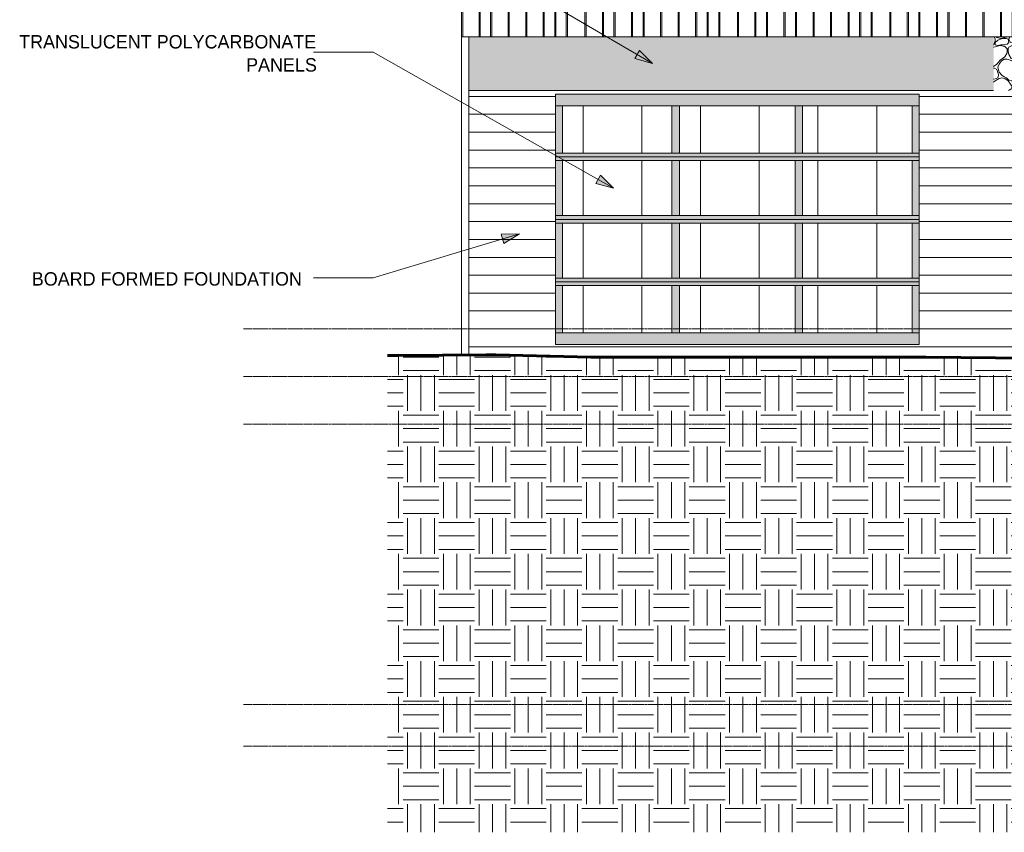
# Model space of a CAD drawing. Header units: inches. Extents: x 8250 to 9854, y -167 to 342.
# Tile 34 of 40: x 9049 to 9379, y -167 to 106. Entities that reach past the tile are written whole.
import ezdxf

# ---------------------------------------------------------------- set-up
doc = ezdxf.new("R2010")
doc.units = ezdxf.units.IN
doc.header["$MEASUREMENT"] = 0
doc.linetypes.add('Grid Line 1_2_', pattern=[0.875, 0.5, -0.125, 0.125, -0.125])
for name, color, linetype, lineweight in [('A-DOOR', 31, 'Continuous', 18), ('A-DOOR-1', 31, 'Continuous', 9), ('A-FLOR-LEVL-1', 51, 'Grid Line 1_2_', 9), ('A-WALL-PATT-1', 111, 'Continuous', 9), ('C-TOPO', 7, 'Continuous', 9), ('C-TOPO-1', 7, 'Continuous', 60), ('G-ANNO-TEXT', 231, 'Continuous', 9), ('I-WALL', 2, 'Continuous', 18), ('S-FNDN', 32, 'Continuous', 18)]:
    doc.layers.add(name, color=color, linetype=linetype, lineweight=lineweight)
doc.styles.add('Century Gothic_1', font='ufonts.com_century-gothic.ttf', dxfattribs={"height": 4.5})
pattern_1 = [(0, (9379.824, 2), (0, 6), [])]
pattern_2 = [(212.005, (9452.12, 4.031), (-80.619876, -53.746335), [2.535, -250.987]), (213.69, (9453.732, 5.106), (-26.87387, -26.87325), [1.938, -94.955]), (198.435, (9454.539, 5.375), (-53.747, -26.8734), [0.85, -84.131]), (180, (9455.614, 5.375), (-3e-15, -26.873), [1.075, -25.798]), (161.565, (9456.42, 5.106), (-26.87304, 2e-05), [0.85, -84.131]), (333.435, (9456.688, 24.455), (26.87306, 2e-05), [1.202, -58.889]), (296.565, (9456.42, 24.992), (26.87304, -26.8731), [0.601, -59.49]), (270, (9456.42, 26.336), (26.873, 2e-15), [1.344, -25.53]), (186.34, (9456.688, 8.868), (-214.986308, -26.872903), [2.433, -240.914]), (296.565, (9462.601, 25.53), (26.87304, -26.8731), [0.601, -59.49]), (303.69, (9462.063, 26.336), (26.87325, -26.87387), [0.969, -95.924]), (229.399, (9466.363, 14.512), (-134.36557, -161.240653), [2.478, -245.282]), (243.435, (9467.169, 16.124), (2e-05, -26.87306), [1.803, -58.288]), (213.69, (9476.575, 13.168), (-26.87387, -26.87325), [0.969, -95.924]), (33.69, (9468.513, 5.643), (26.87387, 26.87325), [0.969, -95.924]), (0, (9467.975, 5.643), (0, 26.873), [0.537, -26.336]), (333.435, (9467.438, 5.912), (26.87306, 2e-05), [0.601, -59.49]), (284.036, (9467.169, 6.987), (26.87309, -80.61944), [1.108, -109.693]), (270, (9467.17, 7.525), (26.873, 2e-15), [0.537, -26.336]), (243.435, (9467.169, 8.062), (2e-05, -26.87306), [0.601, -59.49]), (135, (9467.169, 8.331), (-26.8729, 2e-15), [0.38, -37.625]), (90, (9467.17, 8.062), (-26.873, 2e-15), [0.269, -26.605]), (18.435, (9476.843, 20.424), (53.747, 26.8734), [1.7, -83.281]), (6.34, (9478.456, 20.961), (214.986308, 26.872903), [2.433, -240.914]), (180, (9477.38, 14.512), (-3e-15, -26.873), [1.612, -25.261]), (197.354, (9481.681, 15.855), (-80.6202226, -26.87323), [4.505, -445.973]), (198.435, (9482.487, 16.124), (-53.747, -26.8734), [0.85, -84.131]), (213.69, (9483.293, 16.661), (-26.87387, -26.87325), [0.969, -95.924]), (251.565, (9483.562, 17.468), (-2e-05, -26.87304), [0.85, -84.131]), (243.435, (9483.831, 18.005), (2e-05, -26.87306), [0.601, -59.49]), (270, (9483.83, 18.543), (26.873, 2e-15), [0.537, -26.336]), (293.199, (9483.024, 20.424), (26.874084, -53.74642), [2.047, -202.614]), (315, (9482.218, 21.23), (26.8729, 0), [1.14, -36.864]), (0, (9480.874, 21.23), (0, 26.873), [1.344, -25.53]), (341.565, (9474.962, 14.78), (26.87304, -2e-05), [0.85, -84.131]), (303.69, (9474.425, 15.587), (26.87325, -26.87387), [0.969, -95.924]), (279.462, (9474.156, 17.199), (26.87256, -134.3664), [1.635, -161.829]), (270, (9474.156, 18.81), (26.873, 2e-15), [1.612, -25.261]), (239.036, (9474.962, 20.155), (-26.87303, -53.74617), [1.567, -155.13]), (188.13, (9476.843, 20.424), (-161.240193, -26.8726), [1.9, -188.123]), (116.565, (9456.957, 19.617), (-26.87304, 26.8731), [0.601, -59.49]), (135, (9457.495, 19.08), (-26.8729, 2e-15), [0.76, -37.244]), (168.69, (9458.838, 18.811), (-26.87281, 0.00023), [1.37, -135.657]), (191.31, (9460.182, 19.08), (-107.49318, -26.87314), [1.37, -135.657]), (194.036, (9461.257, 19.349), (-80.61944, -26.87309), [1.108, -109.693]), (236.31, (9461.794, 20.155), (-26.87322, -53.74604), [0.969, -95.924]), (236.31, (9462.332, 20.961), (-26.87322, -53.74604), [0.969, -95.924]), (270, (9462.332, 21.767), (26.873, 2e-15), [0.806, -26.067]), (291.801, (9461.794, 23.111), (26.8727, -53.74692), [1.447, -143.27]), (116.565, (9462.063, 17.468), (-26.87304, 26.8731), [1.202, -58.889]), (168.69, (9463.407, 17.199), (-26.87281, 0.00023), [1.37, -135.657]), (194.036, (9464.482, 17.468), (-80.61944, -26.87309), [1.108, -109.693]), (225, (9465.288, 18.274), (2e-15, -26.8729), [1.14, -36.864]), (251.565, (9465.557, 19.08), (-2e-05, -26.87304), [0.85, -84.131]), (296.565, (9465.019, 20.155), (26.87304, -26.8731), [1.202, -58.889]), (315, (9464.482, 20.692), (26.8729, 0), [0.76, -37.244]), (326.31, (9463.676, 21.23), (53.74604, -26.87322), [0.969, -95.924]), (0, (9463.138, 21.23), (0, 26.873), [0.537, -26.336]), (33.69, (9462.332, 20.692), (26.87387, 26.87325), [0.969, -95.924]), (71.565, (9462.063, 19.886), (2e-05, 26.87304), [0.85, -84.131]), (63.435, (9461.794, 19.349), (-2e-05, 26.87306), [0.601, -59.49]), (71.565, (9461.526, 18.543), (2e-05, 26.87304), [0.85, -84.131]), (104.036, (9461.526, 17.468), (-26.87309, 80.61944), [1.108, -109.693]), (45, (9460.988, 16.93), (0, 26.8729), [0.76, -37.244]), (18.435, (9460.182, 16.661), (53.747, 26.8734), [0.85, -84.131]), (0, (9458.838, 16.66), (0, 26.873), [1.344, -25.53]), (14.036, (9457.763, 16.393), (80.61944, 26.87309), [1.108, -109.693]), (341.565, (9456.957, 16.661), (26.87304, -2e-05), [0.85, -84.131]), (270, (9456.957, 17.468), (26.873, 2e-15), [0.806, -26.067]), (225, (9457.763, 18.274), (2e-15, -26.8729), [1.14, -36.864]), (198.435, (9459.376, 18.811), (-53.747, -26.8734), [1.7, -83.281]), (180, (9460.72, 18.81), (-3e-15, -26.873), [1.344, -25.53]), (153.435, (9461.257, 18.543), (-26.87306, -2e-05), [0.601, -59.49]), (206.565, (9471.469, 14.243), (-26.8731, -26.87304), [0.601, -59.49]), (146.31, (9472.275, 13.705), (-53.74604, 26.87322), [0.969, -95.924]), (119.745, (9473.35, 11.824), (-80.619755, 134.36604), [2.167, -214.493]), (95.711, (9473.619, 9.137), (-26.874985, 241.85912), [2.701, -267.372]), (90, (9473.62, 8.868), (-26.873, 2e-15), [0.269, -26.605]), (63.435, (9473.35, 8.331), (-2e-05, 26.87306), [0.601, -59.49]), (26.565, (9472.812, 8.062), (26.8731, 26.87304), [0.601, -59.49]), (0, (9472.006, 8.062), (0, 26.873), [0.806, -26.067]), (0, (9471.738, 8.062), (0, 26.873), [0.269, -26.605]), (0, (9471.2, 8.062), (0, 26.873), [0.537, -26.336]), (326.31, (9470.394, 8.599), (53.74604, -26.87322), [0.969, -95.924]), (333.435, (9469.856, 8.868), (26.87306, 2e-05), [0.601, -59.49]), (284.036, (9469.588, 9.943), (26.87309, -80.61944), [1.108, -109.693]), (270, (9469.588, 10.48), (26.873, 2e-15), [0.537, -26.336]), (270, (9469.588, 11.287), (26.873, 2e-15), [0.806, -26.067]), (258.69, (9469.856, 12.63), (-0.00023, -26.87281), [1.37, -135.657]), (231.34, (9470.931, 13.974), (-80.62022, -107.49304), [1.721, -170.352]), (270, (9476.575, 13.437), (26.873, 2e-15), [0.269, -26.605]), (270, (9476.575, 13.705), (26.873, 2e-15), [0.269, -26.605]), (326.31, (9475.769, 14.243), (53.74604, -26.87322), [0.969, -95.924]), (333.435, (9474.156, 15.049), (26.87306, 2e-05), [1.803, -58.288]), (0, (9472.812, 15.05), (0, 26.873), [1.344, -25.53]), (63.435, (9472.544, 14.512), (-2e-05, 26.87306), [0.601, -59.49]), (90, (9472.544, 13.437), (-26.873, 2e-15), [1.075, -25.798]), (135, (9473.35, 12.63), (-26.8729, 2e-15), [1.14, -36.864]), (161.565, (9474.156, 12.362), (-26.87304, 2e-05), [0.85, -84.131]), (180, (9474.962, 12.362), (-3e-15, -26.873), [0.806, -26.067]), (198.435, (9475.769, 12.63), (-53.747, -26.8734), [0.85, -84.131]), (351.87, (9465.288, 27.142), (26.87303, -0.000376), [3.8, -186.222]), (14.036, (9464.213, 26.873), (80.61944, 26.87309), [1.108, -109.693]), (53.13, (9463.407, 25.798), (53.74654, 80.6201), [1.344, -133.023]), (95.194, (9463.676, 22.842), (-26.871261, 268.732839), [2.968, -293.857]), (101.31, (9463.944, 21.499), (-26.87314, 107.49318), [1.37, -135.657]), (143.13, (9465.019, 20.692), (-80.6201, 53.74654), [1.344, -133.023]), (161.565, (9465.825, 20.424), (-26.87304, 2e-05), [0.85, -84.131]), (198.435, (9466.632, 20.692), (-53.747, -26.8734), [0.85, -84.131]), (225, (9467.975, 22.036), (2e-15, -26.8729), [1.9, -36.104]), (228.814, (9469.856, 24.186), (-161.239614, -188.112355), [2.857, -282.81]), (251.565, (9470.125, 24.992), (-2e-05, -26.87304), [0.85, -84.131]), (270, (9470.125, 25.26), (26.873, 2e-15), [0.269, -26.605]), (288.435, (9469.856, 26.067), (26.8734, -53.747), [0.85, -84.131]), (326.31, (9469.05, 26.605), (53.74604, -26.87322), [0.969, -95.924]), (90, (9456.688, 20.155), (-26.873, 2e-15), [1.881, -24.992]), (338.199, (9460.451, 23.648), (80.61982, -26.87288), [1.447, -143.27]), (0, (9458.838, 23.648), (0, 26.873), [1.612, -25.261]), (30.964, (9457.495, 22.842), (80.6192, 53.74697), [1.567, -155.13]), (45, (9456.688, 22.036), (0, 26.8729), [1.14, -36.864]), (90, (9452.39, 11.556), (-26.873, 2e-15), [1.881, -24.992]), (116.565, (9453.195, 9.943), (-26.87304, 26.8731), [1.803, -58.288]), (153.435, (9454.807, 9.137), (-26.87306, -2e-05), [1.803, -58.288]), (180, (9456.15, 9.137), (-3e-15, -26.873), [1.344, -25.53]), (218.66, (9457.495, 10.212), (-26.87304, -26.87338), [1.721, -170.352]), (231.34, (9458.57, 11.556), (-80.62022, -107.49304), [1.721, -170.352]), (213.69, (9460.182, 12.63), (-26.87387, -26.87325), [1.938, -94.955]), (239.036, (9460.988, 13.974), (-26.87303, -53.74617), [1.567, -155.13]), (270, (9460.988, 14.512), (26.873, 2e-15), [0.537, -26.336]), (270, (9460.988, 15.318), (26.873, 2e-15), [0.806, -26.067]), (315, (9460.182, 16.124), (26.8729, 0), [1.14, -36.864]), (350.538, (9458.57, 16.393), (26.873645, 0.00015), [1.635, -161.829]), (14.036, (9456.42, 15.855), (80.61944, 26.87309), [2.216, -108.585]), (18.435, (9454.001, 15.049), (53.747, 26.8734), [2.549, -82.431]), (45, (9453.195, 14.243), (0, 26.8729), [1.14, -36.864]), (45, (9452.389, 13.437), (0, 26.8729), [1.14, -36.864]), (108.435, (9458.301, 7.525), (-26.8734, 53.747), [1.7, -83.281]), (126.87, (9459.107, 6.45), (-26.87385, 26.87335), [1.344, -133.023]), (146.31, (9459.913, 5.912), (-53.74604, 26.87322), [0.969, -95.924]), (161.565, (9460.719, 5.643), (-26.87304, 2e-05), [0.85, -84.131]), (135, (9461.526, 4.837), (-26.8729, 2e-15), [1.14, -36.864]), (161.565, (9462.332, 4.568), (-26.87304, 2e-05), [0.85, -84.131]), (180, (9463.138, 4.568), (-3e-15, -26.873), [0.806, -26.067]), (206.565, (9463.676, 4.837), (-26.8731, -26.87304), [0.601, -59.49]), (206.565, (9464.75, 5.375), (-26.8731, -26.87304), [1.202, -58.889]), (189.462, (9466.363, 5.643), (-134.3664, -26.87256), [1.635, -161.829]), (243.435, (9466.9, 6.718), (2e-05, -26.87306), [1.202, -58.889]), (270, (9466.9, 6.987), (26.873, 2e-15), [0.269, -26.605]), (270, (9466.9, 7.525), (26.873, 2e-15), [0.537, -26.336]), (326.31, (9466.094, 9.137), (53.74604, -26.87322), [0.969, -95.924]), (327.995, (9463.944, 10.481), (134.367248, -80.618618), [2.535, -250.987]), (329.036, (9462.601, 11.287), (53.74617, -26.87303), [1.567, -155.13]), (341.565, (9460.988, 11.824), (26.87304, -2e-05), [1.7, -83.281]), (0, (9459.913, 11.824), (0, 26.873), [1.075, -25.798]), (33.69, (9459.107, 11.287), (26.87387, 26.87325), [0.969, -95.924]), (53.13, (9458.301, 10.212), (53.74654, 80.6201), [1.344, -133.023]), (63.435, (9457.763, 9.137), (-2e-05, 26.87306), [1.202, -58.889]), (225, (9470.125, 6.987), (2e-15, -26.8729), [1.14, -36.864]), (236.31, (9470.663, 7.793), (-26.87322, -53.74604), [0.969, -95.924]), (270, (9470.663, 8.062), (26.873, 2e-15), [0.269, -26.605]), (315, (9470.125, 8.599), (26.8729, 0), [0.76, -37.244]), (333.435, (9469.05, 9.137), (26.87306, 2e-05), [1.202, -58.889]), (18.435, (9467.438, 8.599), (53.747, 26.8734), [1.7, -83.281]), (75.964, (9467.169, 7.525), (-0.00036, 26.87343), [1.108, -109.693]), (71.565, (9455.076, 2.419), (2e-05, 26.87304), [0.85, -84.131]), (135, (9455.614, 1.881), (-26.8729, 2e-15), [0.76, -37.244]), (146.31, (9456.42, 1.344), (-53.74604, 26.87322), [0.969, -95.924]), (153.435, (9457.495, 0.806), (-26.87306, -2e-05), [1.202, -58.889]), (180, (9457.763, 0.806), (-3e-15, -26.873), [0.269, -26.605]), (161.565, (9458.57, 0.537), (-26.87304, 2e-05), [0.85, -84.131]), (180, (9459.645, 0.537), (-3e-15, -26.873), [1.075, -25.798]), (198.435, (9460.451, 0.806), (-53.747, -26.8734), [0.85, -84.131]), (210.964, (9461.794, 1.612), (-80.6192, -53.74697), [1.567, -155.13]), (206.565, (9462.332, 1.881), (-26.8731, -26.87304), [0.601, -59.49]), (251.565, (9462.601, 2.687), (-2e-05, -26.87304), [0.85, -84.131]), (303.69, (9462.063, 3.494), (26.87325, -26.87387), [0.969, -95.924]), (306.87, (9461.257, 4.568), (26.87385, -26.87335), [1.344, -133.023]), (323.13, (9460.182, 5.375), (80.6201, -53.74654), [1.344, -133.023]), (345.964, (9459.107, 5.643), (26.87343, 0.00036), [1.108, -109.693]), (18.435, (9458.301, 5.375), (53.747, 26.8734), [0.85, -84.131]), (30.964, (9456.957, 4.568), (80.6192, 53.74697), [1.567, -155.13]), (39.806, (9455.345, 3.225), (26.872563, 26.87335), [2.099, -207.788]), (135, (9463.407, 0.806), (-26.8729, 2e-15), [0.38, -37.625]), (153.435, (9463.944, 0.537), (-26.87306, -2e-05), [0.601, -59.49]), (191.31, (9465.288, 0.806), (-107.49318, -26.87314), [1.37, -135.657]), (165.964, (9466.363, 0.537), (-26.87343, -0.00036), [1.108, -109.693]), (175.236, (9469.588, 0.269), (-26.872853, -0.000164), [3.236, -320.361]), (206.565, (9470.125, 0.537), (-26.8731, -26.87304), [0.601, -59.49]), (225, (9470.663, 1.075), (2e-15, -26.8729), [0.76, -37.244]), (270, (9470.663, 2.42), (26.873, 2e-15), [1.344, -25.53]), (270, (9470.663, 3.225), (26.873, 2e-15), [0.806, -26.067]), (308.66, (9469.588, 4.568), (26.87338, -26.87304), [1.721, -170.352]), (338.199, (9468.244, 5.106), (80.61982, -26.87288), [1.447, -143.27]), (348.69, (9466.9, 5.375), (26.87281, -0.00023), [1.37, -135.657]), (18.435, (9464.482, 4.568), (53.747, 26.8734), [2.549, -82.431]), (36.87, (9463.407, 3.762), (26.87335, 26.87385), [1.344, -133.023]), (68.199, (9462.869, 2.419), (26.87288, 80.61982), [1.447, -143.27]), (101.31, (9463.138, 1.075), (-26.87314, 107.49318), [1.37, -135.657]), (348.69, (9460.719, 26.605), (26.87281, -0.00023), [1.37, -135.657]), (354.806, (9457.763, 26.873), (26.873363, 0.000201), [2.968, -293.857]), (0, (9456.957, 26.873), (0, 26.873), [0.806, -26.067]), (45, (9456.42, 26.336), (0, 26.8729), [0.76, -37.244]), (180, (9458.57, 23.917), (-3e-15, -26.873), [0.806, -26.067]), (188.13, (9460.451, 24.186), (-161.240193, -26.8726), [1.9, -188.123]), (172.875, (9462.601, 23.917), (-26.87349, 0.00024), [2.167, -214.493]), (225, (9462.869, 24.186), (2e-15, -26.8729), [0.38, -37.625]), (270, (9462.87, 24.992), (26.873, 2e-15), [0.806, -26.067]), (161.565, (9471.469, 25.798), (-26.87304, 2e-05), [0.85, -84.131]), (180, (9472.544, 25.798), (-3e-15, -26.873), [1.075, -25.798]), (198.435, (9473.35, 26.067), (-53.747, -26.8734), [0.85, -84.131]), (170.538, (9474.962, 25.798), (-26.873645, -0.00015), [1.635, -161.829]), (213.69, (9475.769, 26.336), (-26.87387, -26.87325), [0.969, -95.924]), (270, (9475.77, 26.605), (26.873, 2e-15), [0.269, -26.605]), (296.565, (9475.5, 27.142), (26.87304, -26.8731), [0.601, -59.49]), (341.565, (9473.887, 27.679), (26.87304, -2e-05), [1.7, -83.281]), (341.565, (9472.275, 28.217), (26.87304, -2e-05), [1.7, -83.281]), (14.036, (9471.2, 27.948), (80.61944, 26.87309), [1.108, -109.693]), (45, (9470.394, 27.142), (0, 26.8729), [1.14, -36.864]), (104.036, (9470.663, 26.067), (-26.87309, 80.61944), [1.108, -109.693]), (0, (9449.7, 2.687), (0, 26.873), [0.269, -26.605]), (315, (9449.164, 3.225), (26.8729, 0), [0.76, -37.244]), (274.764, (9448.895, 6.45), (26.875449, -295.606197), [3.236, -320.361]), (255.964, (9449.164, 7.525), (0.00036, -26.87343), [1.108, -109.693]), (225, (9449.701, 8.062), (2e-15, -26.8729), [0.76, -37.244]), (198.435, (9452.12, 8.868), (-53.747, -26.8734), [2.549, -82.431]), (180, (9452.39, 8.868), (-3e-15, -26.873), [0.269, -26.605]), (171.87, (9454.27, 8.599), (-26.87303, 0.000376), [1.9, -188.123]), (146.31, (9457.495, 8.331), (-53.74604, 26.87322), [0.969, -95.924]), (108.435, (9458.032, 6.718), (-26.8734, 53.747), [1.7, -83.281]), (90, (9458.032, 6.45), (-26.873, 2e-15), [0.269, -26.605]), (71.565, (9457.763, 5.643), (2e-05, 26.87304), [0.85, -84.131]), (26.565, (9457.226, 5.375), (26.8731, 26.87304), [0.601, -59.49]), (18.435, (9456.42, 5.106), (53.747, 26.8734), [0.85, -84.131]), (126.87, (9470.931, 3.225), (-26.87385, 26.87335), [1.344, -133.023]), (123.69, (9471.469, 2.419), (-26.87325, 26.87387), [0.969, -95.924]), (149.036, (9472.812, 1.612), (-53.74617, 26.87303), [1.567, -155.13]), (168.69, (9474.156, 1.344), (-26.87281, 0.00023), [1.37, -135.657]), (213.69, (9474.962, 1.881), (-26.87387, -26.87325), [0.969, -95.924]), (251.565, (9475.231, 2.687), (-2e-05, -26.87304), [0.85, -84.131]), (270, (9475.23, 2.956), (26.873, 2e-15), [0.269, -26.605]), (279.462, (9474.962, 4.568), (26.87256, -134.3664), [1.635, -161.829]), (243.435, (9475.231, 5.106), (2e-05, -26.87306), [0.601, -59.49]), (270, (9475.23, 5.375), (26.873, 2e-15), [0.269, -26.605]), (296.565, (9474.425, 6.987), (26.87304, -26.8731), [1.803, -58.288]), (329.036, (9473.081, 7.793), (53.74617, -26.87303), [1.567, -155.13]), (8.13, (9471.2, 7.525), (161.240193, 26.8726), [1.9, -188.123]), (45, (9470.125, 6.45), (0, 26.8729), [1.52, -36.484]), (45, (9469.588, 5.912), (0, 26.8729), [0.76, -37.244]), (90, (9469.588, 5.106), (-26.873, 2e-15), [0.806, -26.067]), (123.69, (9470.125, 4.3), (-26.87325, 26.87387), [0.969, -95.924]), (101.31, (9474.156, 9.137), (-26.87314, 107.49318), [1.37, -135.657]), (108.435, (9474.425, 8.331), (-26.8734, 53.747), [0.85, -84.131]), (135, (9474.694, 8.062), (-26.8729, 2e-15), [0.38, -37.625]), (180, (9475.5, 8.062), (-3e-15, -26.873), [0.806, -26.067]), (213.69, (9476.306, 8.599), (-26.87387, -26.87325), [0.969, -95.924]), (187.125, (9478.456, 8.868), (-188.113443, -26.873064), [2.167, -214.493]), (236.31, (9478.993, 9.674), (-26.87322, -53.74604), [0.969, -95.924]), (270, (9478.993, 9.943), (26.873, 2e-15), [0.269, -26.605]), (288.435, (9478.725, 10.749), (26.8734, -53.747), [0.85, -84.131]), (285.945, (9478.187, 12.63), (26.872526, -80.620535), [1.956, -193.684]), (315, (9477.65, 13.168), (26.8729, 0), [0.76, -37.244]), (18.435, (9476.843, 12.899), (53.747, 26.8734), [0.85, -84.131]), (29.745, (9474.962, 11.824), (134.36604, 80.619755), [2.167, -214.493]), (18.435, (9474.156, 11.556), (53.747, 26.8734), [0.85, -84.131]), (75.964, (9473.887, 10.481), (-0.00036, 26.87343), [1.108, -109.693]), (180, (9466.094, 17.468), (-3e-15, -26.873), [0.806, -26.067]), (180, (9466.632, 17.468), (-3e-15, -26.873), [0.537, -26.336]), (135, (9467.169, 16.93), (-26.8729, 2e-15), [0.76, -37.244]), (90, (9467.17, 16.124), (-26.873, 2e-15), [0.806, -26.067]), (26.565, (9463.138, 11.824), (26.8731, 26.87304), [1.803, -58.288]), (341.565, (9462.332, 12.093), (26.87304, -2e-05), [0.85, -84.131]), (300.964, (9461.526, 13.437), (53.74697, -80.6192), [1.567, -155.13]), (71.565, (9466.632, 14.243), (2e-05, 26.87304), [0.85, -84.131]), (90, (9466.632, 12.9), (-26.873, 2e-15), [1.344, -25.53]), (123.69, (9467.169, 12.093), (-26.87325, 26.87387), [0.969, -95.924]), (153.435, (9468.244, 11.556), (-26.87306, -2e-05), [1.202, -58.889]), (198.435, (9469.05, 11.824), (-53.747, -26.8734), [0.85, -84.131]), (243.435, (9469.319, 12.362), (2e-05, -26.87306), [0.601, -59.49]), (255.964, (9469.588, 13.437), (0.00036, -26.87343), [1.108, -109.693]), (251.565, (9469.856, 14.243), (-2e-05, -26.87304), [0.85, -84.131]), (291.801, (9469.319, 15.587), (26.8727, -53.74692), [1.447, -143.27]), (323.13, (9468.244, 16.393), (80.6201, -53.74654), [1.344, -133.023]), (18.435, (9467.438, 16.124), (53.747, 26.8734), [0.85, -84.131]), (63.435, (9466.9, 15.049), (-2e-05, 26.87306), [1.202, -58.889]), (135, (9464.75, 10.212), (-26.8729, 2e-15), [1.14, -36.864]), (149.036, (9466.094, 9.406), (-53.74617, 26.87303), [1.567, -155.13]), (146.31, (9466.9, 8.868), (-53.74604, 26.87322), [0.969, -95.924]), (180, (9467.438, 8.868), (-3e-15, -26.873), [0.537, -26.336]), (210.964, (9468.781, 9.674), (-80.6192, -53.74697), [1.567, -155.13]), (243.435, (9469.05, 10.212), (2e-05, -26.87306), [0.601, -59.49]), (303.69, (9468.513, 11.018), (26.87325, -26.87387), [0.969, -95.924]), (321.34, (9467.169, 12.093), (107.49304, -80.62022), [1.721, -170.352]), (345.964, (9466.094, 12.362), (26.87343, 0.00036), [1.108, -109.693]), (11.31, (9464.75, 12.093), (107.49318, 26.87314), [1.37, -135.657]), (26.565, (9464.213, 11.824), (26.8731, 26.87304), [0.601, -59.49]), (71.565, (9463.944, 11.018), (2e-05, 26.87304), [0.85, -84.131]), (15.945, (9463.407, 16.93), (80.620535, 26.872526), [1.956, -193.684]), (29.745, (9461.526, 15.855), (134.36604, 80.619755), [2.167, -214.493]), (63.435, (9461.257, 15.318), (-2e-05, 26.87306), [0.601, -59.49]), (90, (9461.257, 14.512), (-26.873, 2e-15), [0.806, -26.067]), (104.036, (9461.526, 13.437), (-26.87309, 80.61944), [1.108, -109.693]), (120.964, (9462.332, 12.093), (-53.74697, 80.6192), [1.567, -155.13]), (153.435, (9477.381, 26.336), (-26.87306, -2e-05), [0.601, -59.49]), (180, (9477.918, 26.336), (-3e-15, -26.873), [0.537, -26.336]), (209.745, (9479.8, 27.411), (-134.36604, -80.619755), [2.167, -214.493]), (225, (9480.874, 28.486), (2e-15, -26.8729), [1.52, -36.484]), (239.036, (9481.681, 29.829), (-26.87303, -53.74617), [1.567, -155.13]), (239.036, (9482.487, 31.173), (-26.87303, -53.74617), [1.567, -155.13]), (270, (9482.487, 31.442), (26.873, 2e-15), [0.269, -26.605]), (333.435, (9481.949, 31.71), (26.87306, 2e-05), [0.601, -59.49]), (0, (9481.143, 31.71), (0, 26.873), [0.806, -26.067]), (45, (9480.337, 30.904), (0, 26.8729), [1.14, -36.864]), (26.565, (9477.112, 29.292), (26.8731, 26.87304), [3.605, -56.485]), (30.964, (9475.769, 28.486), (80.6192, 53.74697), [1.567, -155.13]), (90, (9475.77, 27.948), (-26.873, 2e-15), [0.537, -26.336]), (128.66, (9476.843, 26.605), (-26.87338, 26.87304), [1.721, -170.352]), (255.964, (9473.887, 17.736), (0.00036, -26.87343), [1.108, -109.693]), (281.31, (9473.619, 19.08), (26.87314, -107.49318), [1.37, -135.657]), (309.806, (9472.275, 20.692), (26.87335, -26.872563), [2.099, -207.788]), (329.036, (9470.931, 21.499), (53.74617, -26.87303), [1.567, -155.13]), (345.964, (9469.856, 21.767), (26.87343, 0.00036), [1.108, -109.693]), (0, (9468.78, 21.767), (0, 26.873), [1.075, -25.798]), (26.565, (9467.707, 21.23), (26.8731, 26.87304), [1.202, -58.889]), (45, (9466.9, 20.424), (0, 26.8729), [1.14, -36.864]), (53.13, (9466.094, 19.349), (53.74654, 80.6201), [1.344, -133.023]), (90, (9466.094, 18.543), (-26.873, 2e-15), [0.806, -26.067]), (135, (9466.9, 17.736), (-26.8729, 2e-15), [1.14, -36.864]), (144.462, (9468.781, 16.393), (-80.619876, 53.7472), [2.312, -228.861]), (135, (9470.125, 15.049), (-26.8729, 2e-15), [1.9, -36.104]), (153.435, (9471.2, 14.512), (-26.87306, -2e-05), [1.202, -58.889]), (206.565, (9472.275, 15.049), (-26.8731, -26.87304), [1.202, -58.889]), (230.194, (9473.619, 16.661), (-107.49424, -134.36609), [2.099, -207.788]), (66.801, (9470.125, 23.111), (53.74718, 134.366145), [2.047, -202.614]), (90, (9470.125, 22.305), (-26.873, 2e-15), [0.806, -26.067]), (153.435, (9470.663, 22.036), (-26.87306, -2e-05), [0.601, -59.49]), (153.435, (9471.738, 21.499), (-26.87306, -2e-05), [1.202, -58.889]), (149.036, (9473.081, 20.692), (-53.74617, 26.87303), [1.567, -155.13]), (180, (9474.425, 20.692), (-3e-15, -26.873), [1.344, -25.53]), (180, (9476.037, 20.692), (-3e-15, -26.873), [1.612, -25.261]), (213.69, (9476.843, 21.23), (-26.87387, -26.87325), [0.969, -95.924]), (243.435, (9477.381, 22.305), (2e-05, -26.87306), [1.202, -58.889]), (277.125, (9477.112, 24.455), (26.873064, -188.113443), [2.167, -214.493]), (315, (9476.575, 24.992), (26.8729, 0), [0.76, -37.244]), (341.565, (9475.769, 25.261), (26.87304, -2e-05), [0.85, -84.131]), (352.875, (9473.619, 25.53), (26.87349, -0.00024), [2.167, -214.493]), (0, (9472.275, 25.53), (0, 26.873), [1.344, -25.53]), (21.801, (9470.931, 24.992), (53.74692, 26.8727), [1.447, -143.27]), (90, (9483.024, 23.648), (-26.873, 2e-15), [1.075, -25.798]), (90, (9483.024, 22.574), (-26.873, 2e-15), [1.075, -25.798]), (56.31, (9482.487, 21.767), (26.87322, 53.74604), [0.969, -95.924]), (18.435, (9481.681, 21.499), (53.747, 26.8734), [0.85, -84.131]), (0, (9478.993, 21.5), (0, 26.873), [2.687, -24.186]), (341.565, (9478.187, 21.767), (26.87304, -2e-05), [0.85, -84.131]), (296.565, (9477.918, 22.305), (26.87304, -26.8731), [0.601, -59.49]), (278.13, (9477.65, 24.186), (26.8726, -161.240193), [1.9, -188.123]), (270, (9477.65, 24.455), (26.873, 2e-15), [0.269, -26.605]), (251.565, (9477.918, 25.261), (-2e-05, -26.87304), [0.85, -84.131]), (225, (9478.725, 26.067), (2e-15, -26.8729), [1.14, -36.864]), (218.66, (9480.068, 27.142), (-26.87304, -26.87338), [1.721, -170.352]), (225, (9480.874, 27.948), (2e-15, -26.8729), [1.14, -36.864]), (206.565, (9481.412, 28.217), (-26.8731, -26.87304), [0.601, -59.49]), (180, (9481.95, 28.217), (-3e-15, -26.873), [0.537, -26.336]), (123.69, (9482.487, 27.411), (-26.87325, 26.87387), [0.969, -95.924]), (108.435, (9482.756, 26.605), (-26.8734, 53.747), [0.85, -84.131]), (98.13, (9483.024, 24.723), (-26.8726, 161.240193), [1.9, -188.123])]
pattern_3 = [(0, (9453.732, 0), (12, 12), [12, -12]), (0, (9453.732, 4.5), (12, 12), [12, -12]), (0, (9453.732, 9), (12, 12), [12, -12]), (90, (9455.232, 10.5), (-12, 12), [12, -12]), (90, (9459.732, 10.5), (-12, 12), [12, -12]), (90, (9464.232, 10.5), (-12, 12), [12, -12])]

# ---------------------------------------------------------------- blocks, each defined once
blk = doc.blocks.new('Door-Sectional_Model3552_Comcl_Amarr - bh-1209590-BUILDING ELEVATION - SOUTH')
at = {"layer": 'A-DOOR'}
h = blk.add_hatch(color=256, dxfattribs=at)
h.paths.add_polyline_path([(-8847.57, 59.75), (-8725.57, 59.76), (-8725.57, 61), (-8847.57, 60.99)], flags=0)
h.paths.add_polyline_path([(-8847.57, 76.88), (-8725.57, 76.88), (-8725.57, 80.75), (-8847.57, 80.75), (-8847.57, 76.91)], flags=0)
h = blk.add_hatch(color=256, dxfattribs=at)
h.paths.add_polyline_path([(-8727.9, 61), (-8725.57, 61), (-8725.57, 76.88), (-8727.9, 76.88), (-8727.9, 74.28)], flags=0)
h.paths.add_polyline_path([(-8847.57, 61), (-8845.19, 61), (-8845.19, 76.88), (-8847.57, 76.88), (-8847.57, 72.17)], flags=0)
for points in [[(-8805.99, 61), (-8805.99, 76.88), (-8808.49, 76.88), (-8808.49, 61)], [(-8764.65, 61), (-8764.65, 76.88), (-8767.15, 76.88), (-8767.15, 61)], [(-8805.99, 40), (-8805.99, 58.5), (-8808.49, 58.5), (-8808.49, 40)], [(-8764.65, 40), (-8764.65, 58.5), (-8767.15, 58.5), (-8767.15, 40)], [(-8805.99, 19), (-8805.99, 37.5), (-8808.49, 37.5), (-8808.49, 19)], [(-8764.65, 19), (-8764.65, 37.5), (-8767.15, 37.5), (-8767.15, 19)], [(-8805.99, 0.62), (-8805.99, 16.5), (-8808.49, 16.5), (-8808.49, 0.62)], [(-8764.65, 0.62), (-8764.65, 16.5), (-8767.15, 16.5), (-8767.15, 0.62)]]:
    blk.add_hatch(color=256, dxfattribs=at).paths.add_polyline_path(points, flags=0)
h = blk.add_hatch(color=256, dxfattribs=at)
h.paths.add_polyline_path([(-8727.9, 0.62), (-8727.9, 16.5), (-8727.94, 16.5), (-8727.94, 0.62)], flags=0)
h.paths.add_polyline_path([(-8727.94, 19), (-8727.9, 19), (-8727.9, 37.5), (-8727.94, 37.5)], flags=0)
h.paths.add_polyline_path([(-8727.9, 40), (-8727.9, 58.5), (-8727.94, 58.5), (-8727.94, 40)], flags=0)
h.paths.add_polyline_path([(-8727.94, 61), (-8727.9, 61), (-8727.9, 76.88), (-8727.94, 76.88), (-8727.94, 74.28)], flags=0)
h = blk.add_hatch(color=256, dxfattribs=at)
h.paths.add_polyline_path([(-8847.57, 38.75), (-8725.57, 38.76), (-8725.57, 40), (-8847.57, 39.99), (-8847.57, 39.82)], flags=0)
h.paths.add_polyline_path([(-8836.69, 58.5), (-8725.57, 58.5), (-8725.57, 59.75), (-8847.57, 59.75), (-8847.57, 58.5)], flags=0)
h = blk.add_hatch(color=256, dxfattribs=at)
h.paths.add_polyline_path([(-8727.9, 40), (-8725.57, 40), (-8725.57, 58.5), (-8727.9, 58.5)], flags=0)
h.paths.add_polyline_path([(-8847.57, 40), (-8845.19, 40), (-8845.19, 58.5), (-8847.57, 58.5), (-8847.57, 53.02)], flags=0)
h = blk.add_hatch(color=256, dxfattribs=at)
h.paths.add_polyline_path([(-8847.57, 17.75), (-8725.57, 17.76), (-8725.57, 19), (-8847.57, 18.99)], flags=0)
h.paths.add_polyline_path([(-8836.69, 37.5), (-8725.57, 37.5), (-8725.57, 38.75), (-8847.57, 38.75), (-8847.57, 37.5)], flags=0)
h = blk.add_hatch(color=256, dxfattribs=at)
h.paths.add_polyline_path([(-8727.9, 19), (-8725.57, 19), (-8725.57, 37.5), (-8727.9, 37.5)], flags=0)
h.paths.add_polyline_path([(-8847.57, 19), (-8845.19, 19), (-8845.19, 37.5), (-8847.57, 37.5), (-8847.57, 32.02)], flags=0)
h = blk.add_hatch(color=256, dxfattribs=at)
h.paths.add_polyline_path([(-8847.57, -3.25), (-8725.57, -3.25), (-8725.57, 0.62), (-8847.57, 0.62), (-8847.57, -3.22)], flags=0)
h.paths.add_polyline_path([(-8769.5, 16.5), (-8725.57, 16.5), (-8725.57, 17.75), (-8847.57, 17.75), (-8847.57, 16.5), (-8836.69, 16.5)], flags=0)
h = blk.add_hatch(color=256, dxfattribs=at)
h.paths.add_polyline_path([(-8727.9, 0.62), (-8725.57, 0.62), (-8725.57, 16.5), (-8727.9, 16.5)], flags=0)
h.paths.add_polyline_path([(-8845.19, 0.62), (-8845.19, 16.5), (-8847.57, 16.5), (-8847.57, 0.62)], flags=0)
at = {"layer": 'A-DOOR-1'}
h = blk.add_hatch(dxfattribs=at)
h.set_pattern_fill('FP_25', color=256, style=0, pattern_type=2)
h.set_pattern_definition([(90, (-8694.884, 59.75), (-19.685, 1e-15), [24, 0, 0, 0])])
h.paths.add_polyline_path([(-8727.94, 61), (-8727.94, 76.88), (-8764.65, 76.88), (-8764.65, 61)], flags=0)
h.paths.add_polyline_path([(-8767.15, 61), (-8767.15, 76.88), (-8805.99, 76.88), (-8805.99, 61), (-8769.5, 61)], flags=0)
h.paths.add_polyline_path([(-8845.19, 61), (-8808.49, 61), (-8808.49, 76.88), (-8845.19, 76.88), (-8845.19, 74.28)], flags=0)
h = blk.add_hatch(dxfattribs=at)
h.set_pattern_fill('FP_26', color=256, style=0, pattern_type=2)
h.set_pattern_definition([(90, (-8694.884, 38.75), (-19.685, 1e-15), [24, 0, 0, 0])])
h.paths.add_polyline_path([(-8769.5, 40), (-8767.15, 40), (-8767.15, 58.5), (-8805.99, 58.5), (-8805.99, 40)], flags=0)
h.paths.add_polyline_path([(-8836.69, 40), (-8808.49, 40), (-8808.49, 58.5), (-8845.19, 58.5), (-8845.19, 40)], flags=0)
h.paths.add_polyline_path([(-8727.94, 40), (-8727.94, 58.5), (-8764.65, 58.5), (-8764.65, 40)], flags=0)
h = blk.add_hatch(dxfattribs=at)
h.set_pattern_fill('FP_27', color=256, style=0, pattern_type=2)
h.set_pattern_definition([(90, (-8694.884, 17.75), (-19.685, 1e-15), [24, 0, 0, 0])])
h.paths.add_polyline_path([(-8769.5, 19), (-8767.15, 19), (-8767.15, 37.5), (-8805.99, 37.5), (-8805.99, 19)], flags=0)
h.paths.add_polyline_path([(-8836.69, 19), (-8808.49, 19), (-8808.49, 37.5), (-8845.19, 37.5), (-8845.19, 19)], flags=0)
h.paths.add_polyline_path([(-8727.94, 19), (-8727.94, 37.5), (-8764.65, 37.5), (-8764.65, 19)], flags=0)
h = blk.add_hatch(dxfattribs=at)
h.set_pattern_fill('FP_28', color=256, style=0, pattern_type=2)
h.set_pattern_definition([(90, (-8694.884, -3.25), (-19.685, 1e-15), [24, 0, 0, 0])])
h.paths.add_polyline_path([(-8845.19, 0.62), (-8808.49, 0.62), (-8808.49, 16.5), (-8845.19, 16.5), (-8845.19, 5.36)], flags=0)
h.paths.add_polyline_path([(-8727.94, 0.62), (-8727.94, 16.5), (-8764.65, 16.5), (-8764.65, 0.62)], flags=0)
h.paths.add_polyline_path([(-8767.15, 0.62), (-8767.15, 16.5), (-8805.99, 16.5), (-8805.99, 0.62), (-8769.5, 0.62)], flags=0)
at = {"layer": 'A-DOOR'}
for p, q in [((-8845.19, 76.88), (-8847.57, 76.88)), ((-8847.57, 76.88), (-8725.57, 76.88)), ((-8845.19, 61), (-8845.19, 76.88)), ((-8808.49, 76.88), (-8805.99, 76.88)), ((-8808.49, 76.88), (-8808.49, 61)), ((-8805.99, 76.88), (-8805.99, 61)), ((-8767.15, 76.88), (-8764.65, 76.88)), ((-8767.15, 76.88), (-8767.15, 61)), ((-8764.65, 76.88), (-8764.65, 61)), ((-8727.94, 61), (-8727.94, 76.88)), ((-8725.57, 76.88), (-8727.9, 76.88)), ((-8727.9, 76.88), (-8727.9, 61)), ((-8847.57, 61), (-8845.19, 61)), ((-8725.57, 61), (-8847.57, 61)), ((-8847.57, 59.75), (-8725.57, 59.75)), ((-8725.57, 59.75), (-8847.57, 59.75)), ((-8805.99, 61), (-8808.49, 61)), ((-8764.65, 61), (-8767.15, 61)), ((-8727.9, 61), (-8725.57, 61)), ((-8845.19, 58.5), (-8847.57, 58.5)), ((-8847.57, 58.5), (-8725.57, 58.5)), ((-8845.19, 40), (-8845.19, 58.5)), ((-8808.49, 58.5), (-8805.99, 58.5)), ((-8808.49, 58.5), (-8808.49, 40)), ((-8805.99, 58.5), (-8805.99, 40)), ((-8767.15, 58.5), (-8764.65, 58.5)), ((-8767.15, 58.5), (-8767.15, 40)), ((-8764.65, 58.5), (-8764.65, 40)), ((-8727.94, 40), (-8727.94, 58.5)), ((-8725.57, 58.5), (-8727.9, 58.5)), ((-8727.9, 58.5), (-8727.9, 40)), ((-8847.57, 40), (-8845.19, 40)), ((-8725.57, 40), (-8847.57, 40)), ((-8805.99, 40), (-8808.49, 40)), ((-8764.65, 40), (-8767.15, 40)), ((-8727.9, 40), (-8725.57, 40)), ((-8847.57, 38.75), (-8725.57, 38.75)), ((-8725.57, 38.75), (-8847.57, 38.75)), ((-8845.19, 37.5), (-8847.57, 37.5)), ((-8847.57, 37.5), (-8725.57, 37.5)), ((-8845.19, 19), (-8845.19, 37.5)), ((-8808.49, 37.5), (-8805.99, 37.5)), ((-8808.49, 37.5), (-8808.49, 19)), ((-8805.99, 37.5), (-8805.99, 19)), ((-8767.15, 37.5), (-8764.65, 37.5)), ((-8767.15, 37.5), (-8767.15, 19)), ((-8764.65, 37.5), (-8764.65, 19)), ((-8727.94, 19), (-8727.94, 37.5)), ((-8725.57, 37.5), (-8727.9, 37.5)), ((-8727.9, 37.5), (-8727.9, 19)), ((-8847.57, 19), (-8845.19, 19)), ((-8725.57, 19), (-8847.57, 19)), ((-8847.57, 17.75), (-8725.57, 17.75)), ((-8725.57, 17.75), (-8847.57, 17.75)), ((-8805.99, 19), (-8808.49, 19)), ((-8764.65, 19), (-8767.15, 19)), ((-8727.9, 19), (-8725.57, 19)), ((-8845.19, 16.5), (-8847.57, 16.5)), ((-8847.57, 16.5), (-8725.57, 16.5)), ((-8845.19, 0.62), (-8845.19, 16.5)), ((-8808.49, 16.5), (-8805.99, 16.5)), ((-8808.49, 16.5), (-8808.49, 0.62)), ((-8805.99, 16.5), (-8805.99, 0.62)), ((-8767.15, 16.5), (-8764.65, 16.5)), ((-8767.15, 16.5), (-8767.15, 0.62)), ((-8764.65, 16.5), (-8764.65, 0.62)), ((-8727.94, 0.62), (-8727.94, 16.5)), ((-8725.57, 16.5), (-8727.9, 16.5)), ((-8727.9, 16.5), (-8727.9, 0.62)), ((-8847.57, 0.62), (-8845.19, 0.62)), ((-8725.57, 0.62), (-8847.57, 0.62)), ((-8805.99, 0.62), (-8808.49, 0.62)), ((-8764.65, 0.62), (-8767.15, 0.62)), ((-8727.9, 0.62), (-8725.57, 0.62))]:
    blk.add_line(p, q, dxfattribs=at)

msp = doc.modelspace()

# ---------------------------------------------------------------- hatches: boundary and pattern name
at = {"layer": 'A-WALL-PATT-1'}
h = msp.add_hatch(dxfattribs=at)
h.set_pattern_fill('FP_17', color=256, style=0, pattern_type=2)
h.set_pattern_definition([(90, (9197.7, 96), (-51.125, 3e-15), [24, 0, 0, 0]), (90, (9203.2, 96), (-51.125, 3e-15), [24, 0, 0, 0]), (90, (9203.574, 96), (-51.125, 3e-15), [24, 0, 0, 0]), (90, (9207.074, 96), (-51.125, 3e-15), [24, 0, 0, 0]), (90, (9207.45, 96), (-51.125, 3e-15), [24, 0, 0, 0]), (90, (9212.95, 96), (-51.125, 3e-15), [24, 0, 0, 0]), (90, (9213.324, 96), (-51.125, 3e-15), [24, 0, 0, 0]), (90, (9224.7, 96), (-51.125, 3e-15), [24, 0, 0, 0]), (90, (9225.074, 96), (-51.125, 3e-15), [24, 0, 0, 0]), (90, (9228.574, 96), (-51.125, 3e-15), [24, 0, 0, 0]), (90, (9228.95, 96), (-51.125, 3e-15), [24, 0, 0, 0]), (90, (9232.45, 96), (-51.125, 3e-15), [24, 0, 0, 0]), (90, (9232.824, 96), (-51.125, 3e-15), [24, 0, 0, 0]), (90, (9238.7, 96), (-51.125, 3e-15), [24, 0, 0, 0]), (90, (9239.074, 96), (-51.125, 3e-15), [24, 0, 0, 0]), (90, (9244.574, 96), (-51.125, 3e-15), [24, 0, 0, 0]), (90, (9244.95, 96), (-51.125, 3e-15), [24, 0, 0, 0]), (90, (9248.45, 96), (-51.125, 3e-15), [24, 0, 0, 0]), (90, (9218.824, 96), (-51.125, 3e-15), [24, 0, 0, 0]), (90, (9219.2, 96), (-51.125, 3e-15), [24, 0, 0, 0])])
h.paths.add_polyline_path([(9197.32, 100), (9455.07, 100), (9455.07, 212.29), (9326.2, 341.17), (9197.32, 212.29), (9197.32, 108.74)], flags=0)
h.paths.add_polyline_path([(9251.82, 121.5), (9251.32, 121.5), (9251.32, 208.5), (9338.32, 208.5), (9338.32, 208), (9327.82, 208), (9327.82, 172), (9291.82, 172), (9291.82, 208), (9287.82, 208), (9287.82, 172), (9251.82, 172), (9251.82, 168), (9287.82, 168), (9287.82, 132), (9251.82, 132), (9251.82, 125.97)], flags=0)
h.paths.add_polyline_path([(9315.29, 132), (9291.82, 132), (9291.82, 168), (9327.82, 168), (9327.82, 132), (9319.49, 132)], flags=0)
h = msp.add_hatch(dxfattribs=at)
h.set_pattern_fill('FP_29', color=256, style=0, pattern_type=2)
h.set_pattern_definition(pattern_2)
h.paths.add_polyline_path([(9199.82, 82), (9375.82, 82), (9375.82, 100), (9199.82, 100)], flags=0)
h = msp.add_hatch(dxfattribs=at)
h.set_pattern_fill('FP_29', color=256, style=0, pattern_type=2)
h.set_pattern_definition(pattern_2)
h.paths.add_polyline_path([(9375.82, 82), (9383.82, 82), (9383.82, 100), (9375.82, 100), (9375.82, 91.51)], flags=0)
h = msp.add_hatch(dxfattribs=at)
h.set_pattern_fill('FP_19', color=256, style=0, pattern_type=2)
h.set_pattern_definition(pattern_1)
h.paths.add_polyline_path([(9375.82, -7.71), (9375.82, 82), (9199.82, 82), (9199.82, -6.77), (9207.82, -6.72), (9208.88, -6.72), (9240.74, -7.45), (9353.18, -7.45), (9374.07, -7.69)], flags=0)
h.paths.add_polyline_path([(9316.47, -3.25), (9228.82, -3.25), (9228.82, 80.75), (9350.82, 80.75), (9350.82, -3.25)], flags=0)
h = msp.add_hatch(dxfattribs=at)
h.set_pattern_fill('FP_19', color=256, style=0, pattern_type=2)
h.set_pattern_definition(pattern_1)
h.paths.add_polyline_path([(9383.82, -7.8), (9383.82, 82), (9375.82, 82), (9375.82, -7.71), (9383.82, -7.8)], flags=0)
at = {"layer": 'C-TOPO'}
h = msp.add_hatch(dxfattribs=at)
h.set_pattern_fill('FP_30', color=256, style=0, pattern_type=2)
h.set_pattern_definition(pattern_3)
h.paths.add_polyline_path([(9208.71, -166.95), (9208.88, -166.95), (9208.88, -6.72), (9205.66, -6.72), (9176.35, -6.98), (9172.52, -6.91), (9172.52, -166.95), (9208.5, -166.95)], flags=0)
h = msp.add_hatch(dxfattribs=at)
h.set_pattern_fill('FP_30', color=256, style=0, pattern_type=2)
h.set_pattern_definition(pattern_3)
h.paths.add_polyline_path([(9282.21, -166.95), (9447.07, -166.95), (9447.07, -8.08), (9415.04, -8.16), (9353.18, -7.45), (9240.74, -7.45), (9208.88, -6.72), (9208.88, -166.95), (9240.74, -166.95)], flags=0)
at = {"layer": 'G-ANNO-TEXT'}
for points in [[(9261.45, 91.04), (9257.09, 95.45), (9255.46, 92.68)], [(9248.36, 49.26), (9243.92, 53.61), (9242.34, 50.81)], [(9216.82, 33.92), (9210.61, 33.73), (9211.54, 30.65)]]:
    msp.add_hatch(color=256, dxfattribs=at).paths.add_polyline_path(points, flags=0)

# ---------------------------------------------------------------- linework, layer by layer
at = {"layer": 'A-FLOR-LEVL-1'}
for p, q in [((9124.16, 2), (9758.35, 2)), ((9124.16, -14), (9758.35, -14)), ((9124.16, -30), (9758.35, -30)), ((9124.16, -124), (9758.35, -124)), ((9124.16, -138), (9758.35, -138))]:
    msp.add_line(p, q, dxfattribs=at)
at = {"layer": 'C-TOPO'}
for p, q in [((9172.52, -6.91), (9174.21, -6.94)), ((9176.35, -6.98), (9174.21, -6.94)), ((9205.66, -6.72), (9176.35, -6.98)), ((9208.5, -6.72), (9205.66, -6.72)), ((9208.88, -6.72), (9208.5, -6.72)), ((9240.74, -7.45), (9208.88, -6.72)), ((9316.47, -7.45), (9240.74, -7.45)), ((9316.47, -7.45), (9353.18, -7.45)), ((9415.04, -8.16), (9353.18, -7.45))]:
    msp.add_line(p, q, dxfattribs=at)
at = {"layer": 'C-TOPO-1'}
for p, q in [((9174.21, -6.94), (9172.52, -6.91)), ((9176.35, -6.98), (9174.21, -6.94)), ((9205.66, -6.72), (9176.35, -6.98)), ((9208.5, -6.72), (9205.66, -6.72)), ((9208.88, -6.72), (9208.5, -6.72)), ((9208.88, -6.72), (9240.74, -7.45)), ((9240.74, -7.45), (9316.47, -7.45)), ((9316.47, -7.45), (9353.18, -7.45)), ((9353.18, -7.45), (9415.04, -8.16))]:
    msp.add_line(p, q, dxfattribs=at)
at = {"layer": 'G-ANNO-TEXT'}
for p, q in [((9261.45, 91.04), (9167.7, 145.85)), ((9167.7, 94.84), (9147.72, 94.84)), ((9248.36, 49.26), (9167.7, 94.84)), ((9257.09, 95.45), (9255.46, 92.68)), ((9255.46, 92.68), (9261.45, 91.04)), ((9261.45, 91.04), (9257.09, 95.45)), ((9243.92, 53.61), (9242.34, 50.81)), ((9248.36, 49.26), (9243.92, 53.61)), ((9242.34, 50.81), (9248.36, 49.26)), ((9216.82, 33.92), (9167.7, 19.14)), ((9216.82, 33.92), (9210.61, 33.73)), ((9210.61, 33.73), (9211.54, 30.65)), ((9211.54, 30.65), (9216.82, 33.92)), ((9167.7, 19.14), (9147.72, 19.14))]:
    msp.add_line(p, q, dxfattribs=at)
at = {"layer": 'I-WALL'}
for p, q in [((9197.32, 213.75), (9197.32, -6.8)), ((9197.32, 100), (9455.07, 100))]:
    msp.add_line(p, q, dxfattribs=at)
at = {"layer": 'S-FNDN'}
for p, q in [((9199.82, 100), (9199.82, -6.77)), ((9375.82, 82), (9199.82, 82)), ((9228.82, -3.25), (9228.82, 80.75)), ((9228.82, 80.75), (9350.82, 80.75)), ((9350.82, 80.75), (9350.82, -3.25)), ((9350.82, -3.25), (9228.82, -3.25))]:
    msp.add_line(p, q, dxfattribs=at)

# ---------------------------------------------------------------- block references
at = {"layer": 'A-DOOR'}
msp.add_blockref('Door-Sectional_Model3552_Comcl_Amarr - bh-1209590-BUILDING ELEVATION - SOUTH', (18076.39, 0), dxfattribs=at)

# ---------------------------------------------------------------- texts
at = {"layer": 'G-ANNO-TEXT', "char_height": 4.5, "attachment_point": 1, "style": 'Century Gothic_1'}
for s, insert, width in [('TRANSLUCENT POLYCARBONATE', (9048.96, 100.59), 119.685), ('PANELS', (9125.08, 92.84), 27.4215), ('BOARD FORMED FOUNDATION', (9053.21, 21.02), 114.534)]:
    msp.add_mtext(s, dxfattribs=dict(at, insert=insert, width=width))

doc.saveas('drawing.dxf')
